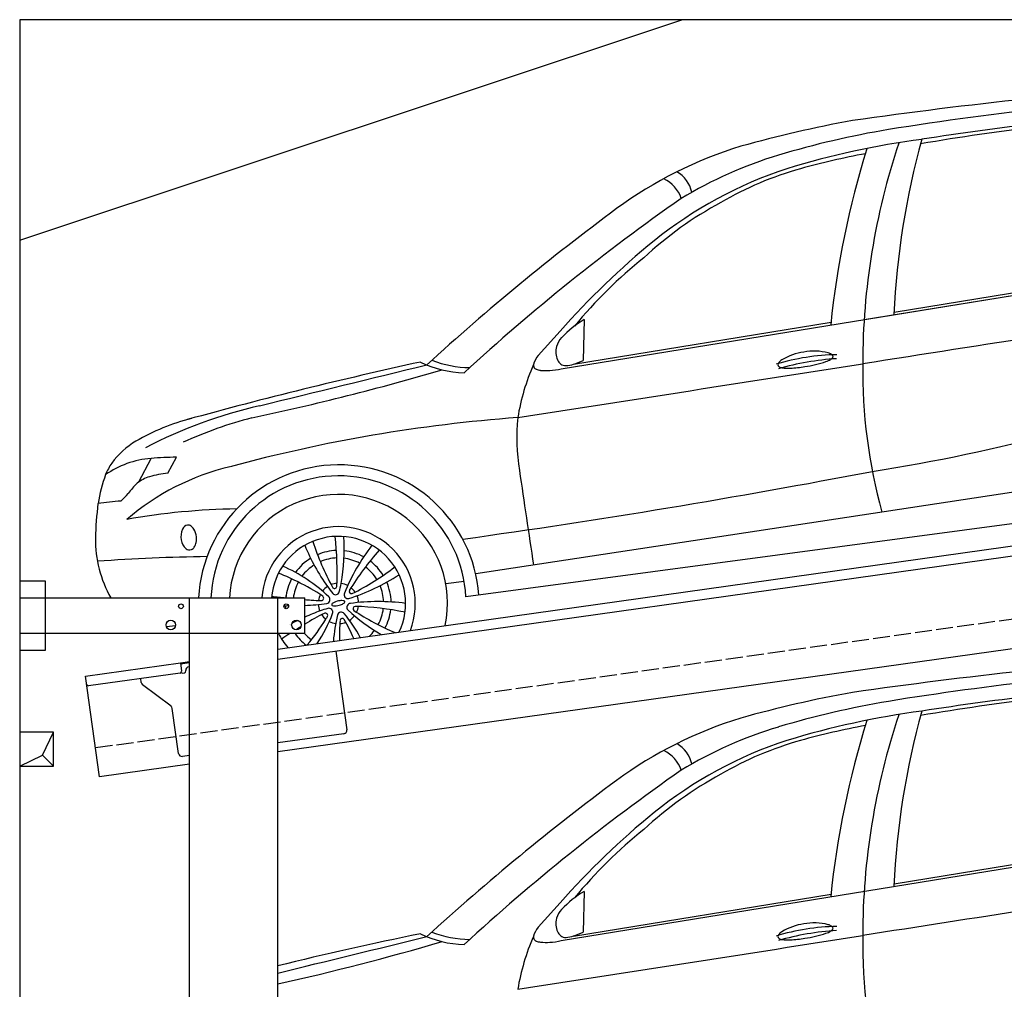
# Model space of a CAD drawing. Extents: x 0 to 5800, y -225 to 4800.
# Tile 2 of 3: x 0 to 2900, y 1943 to 4800. Entities that reach past the tile are written whole.
import ezdxf

# ---------------------------------------------------------------- set-up
doc = ezdxf.new("R2010")
doc.units = 0
doc.header["$LTSCALE"] = 10
doc.header["$MEASUREMENT"] = 0
doc.linetypes.add('GEN3', pattern=[6.25, 5, -1.25])
doc.layers.get('0').update_dxf_attribs({"linetype": 'CONTINUOUS'})
for name, color, linetype in [('3', 6, 'GEN3'), ('BREAKTHROUGH', 1, 'CONTINUOUS'), ('CAR', 1, 'CONTINUOUS')]:
    doc.layers.add(name, color=color, linetype=linetype)
doc.layers.add('AM_0', color=7, linetype='CONTINUOUS', lineweight=30)

# ---------------------------------------------------------------- blocks, each defined once
blk = doc.blocks.new('Car_155EG')
at = {"layer": 'CAR'}
for p, q in [((15664.7, 4410.1), (17534.5, 4714.5)), ((16645.2, 4577.5), (17534.5, 4722.1)), ((15732.6, 4555.4), (15729.1, 4435.2)), ((15700.8, 4423.8), (16459.6, 4547.3)), ((15661.5, 4521.2), (15596.6, 4449.6))]:
    blk.add_line(p, q, dxfattribs=at)
for centre, radius, start, end in [((18694, -10124.2), 15419.6, 94.3124, 98.09634), ((18136.2, -4245.6), 9481.6, 93.63867, 99.15042), ((17989.7, -2941), 8126.3, 94.03951, 98.9395), ((17181.1, 1529.7), 3671.6, 100.3364, 105.6022), ((17983.9, -2413.4), 7592.3, 94.25827, 99.55699), ((17071.4, 2484.2), 2668.2, 99.5574, 106.7064), ((17053.6, 2630.9), 2477.3, 97.577, 107.0059), ((18616.5, 4422.9), 2063.7, 161.5582, 179.9355), ((18991.4, 4460.3), 2349.5, 164.5389, 177.3165), ((16553, 3894.1), 1225.8, 107.0523, 126.2645), ((19062.4, 4274.6), 2617.4, 162.5629, 174.1779), ((16658.8, 3859.4), 1232.4, 106.7137, 121.3158), ((16970.3, 2842.2), 2239.8, 100.529, 105.5624), ((16717.7, 3819), 1243.3, 108.2158, 128.8281), ((15959.6, 4911.8), 91.5, 12.0243, 59.9294), ((16635.6, 4047.9), 988.5, 105.6005, 120.4227), ((15925.5, 4881.6), 97.7, 18.2901, 65.1227), ((19521.9, -104.2), 6118.9, 124.93127, 132.61896), ((20035.4, -796.8), 7068, 126.5325, 132.40751), ((16645.7, 3949.3), 1079.5, 118.2359, 133.1018), ((17404.1, 2987.6), 2321.4, 129.1602, 138.651), ((16765.4, 3663.5), 1374.2, 128.5808, 140.5892), ((15898, 4279), 322.2, 120.9017, 136.2121), ((51615.9, -218834.6), 225996.3, 98.673598, 98.925442), ((15718.8, 4454.8), 71.2, 138.1205, 162.7296), ((15703.1, 4461), 54.4, 164.0156, 185.85), ((15664.2, 4398.3), 84.9, 142.7873, 163.0255), ((15707.3, 4460.6), 58.6, 185.0661, 203.9084), ((16485.2, 3817.9), 634, 90.7918, 107.1893), ((16525.4, 3645.1), 796.5, 93.5771, 106.1108), ((16403.2, 4288.9), 172.3, 97.9638, 120.9901), ((16409.8, 4299), 163.5, 75.3886, 100.7489), ((16418.5, 4507.5), 80.1, 289.0194, 299.7625), ((16439, 4418), 41, 58.2109, 72.922), ((16446.9, 4457.7), 22.8, 300.3042, 315.7052), ((16452.1, 4439.7), 15.6, 45.0481, 57.1734), ((16457.7, 4445.1), 7.84, 22.96, 45.932), ((16457.4, 4447.4), 8.11, 315.9856, 344.4209), ((16460.3, 4446.3), 5.01, 347.947, 21.7566), ((17219.1, -5310.3), 9937.6, 101.42828, 103.91192), ((-69903.6, 351831.3), 357697.6, 283.702793, 283.775179), ((15389.6, 4718.9), 320.6, 244.2014, 268.0559), ((15398.9, 4734.1), 320.2, 248.9292, 269.3862), ((-61705179.6, 395789156.2), 400568503, 278.863605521, 278.863752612), ((16191.1, 4157.6), 663.4, 156.4501, 170.5305), ((15595.7, 4420.5), 12.9, 168.7303, 201.81), ((15596.5, 4422.3), 14.4, 207.0634, 249.4938), ((15608.2, 4449.9), 44.3, 247.8316, 263.7552), ((15616.4, 4624.8), 220, 273.791, 282.6779), ((15683.2, 4449.2), 31.9, 202.8257, 231.4045), ((15678.1, 4445.5), 25.9, 235.0426, 272.241), ((15676.5, 4491.4), 71.8, 272.1557, 289.795), ((15583.4, 4757.4), 353.6, 289.381, 294.3343), ((16312.4, 4422), 9.3, 148.8786, 180.7463), ((16309.5, 4422.3), 6.43, 183.6165, 232.5438), ((16332.1, 4408.5), 33.2, 122.0402, 146.5393), ((16318, 4434.5), 21.3, 234.3825, 263.3833), ((16332.5, 4529.3), 117.2, 261.5605, 273.3561), ((16320.9, 4784), 372.1, 272.8573, 279.4841), ((16338.1, 4740.8), 326.8, 277.7429, 289.0217), ((18120.9, 4405.1), 1568.2, 179.2666, 195.413), ((13096.7, 12003.7), 7913.4, 282.65065, 286.27288), ((15620.5, 4563.7), 158.8, 263.7976, 273.7823)]:
    blk.add_arc(centre, radius, start, end, dxfattribs=at)
blk = doc.blocks.new('Car_155OG')
at = {"layer": 'CAR'}
for p, q in [((16557.1, 4555.4), (18046, 4797.8)), ((16645.2, 4577.5), (18063.6, 4808.2)), ((15664.7, 4410.1), (17534.5, 4714.5)), ((15732.6, 4555.4), (15729.1, 4435.2)), ((15700.8, 4423.8), (16459.6, 4547.3)), ((15661.5, 4521.2), (15596.6, 4449.6)), ((14505.7, 4102.7), (14531.3, 4149.6)), ((14420.9, 4077), (14456.7, 4146.3)), ((17241, 4084.3), (15412.9, 3806.5)), ((17375.8, 4004.8), (15384.1, 3738.6)), ((15324.5, 3777.3), (15378.7, 3785)), ((14528.6, 3653.1), (14501.9, 3650))]:
    blk.add_line(p, q, dxfattribs=at)
blk.add_polyline3d([(15013.5, 3579.9, 0), (15013.5, 3579.9, 0)], dxfattribs=at)
for centre, radius, start, end in [((18694, -10124.2), 15419.6, 94.25175, 98.09634), ((18136.2, -4245.6), 9481.6, 93.23282, 99.15042), ((17989.7, -2941), 8126.3, 94.03951, 98.9395), ((17181.1, 1529.7), 3671.6, 100.3364, 105.6022), ((17983.9, -2413.4), 7592.3, 94.25827, 99.55699), ((17071.4, 2484.2), 2668.2, 99.5574, 106.7064), ((17053.6, 2630.9), 2477.3, 97.577, 107.0059), ((18616.5, 4422.9), 2063.7, 161.5582, 179.9355), ((18991.4, 4460.3), 2349.5, 164.5389, 177.3165), ((16553, 3894.1), 1225.8, 107.0523, 126.2645), ((19062.4, 4274.6), 2617.4, 162.5629, 174.1779), ((16658.8, 3859.4), 1232.4, 106.7137, 121.3158), ((16970.3, 2842.2), 2239.8, 100.529, 105.5624), ((16717.7, 3819), 1243.3, 108.2158, 128.8281), ((15959.6, 4911.8), 91.5, 12.0243, 59.9294), ((16635.6, 4047.9), 988.5, 105.6005, 120.4227), ((15925.5, 4881.6), 97.7, 18.2901, 65.1227), ((19521.9, -104.2), 6118.9, 124.93127, 132.61896), ((20035.4, -796.8), 7068, 126.5325, 132.40751), ((16645.7, 3949.3), 1079.5, 118.2359, 133.1018), ((17404.1, 2987.6), 2321.4, 129.1602, 138.651), ((16765.4, 3663.5), 1374.2, 128.5808, 140.5892), ((51615.9, -218834.6), 225996.3, 98.650711, 98.925442), ((15898, 4279), 322.2, 120.9017, 136.2121), ((15718.8, 4454.8), 71.2, 138.1205, 162.7296), ((15703.1, 4461), 54.4, 164.0156, 185.85), ((15664.2, 4398.3), 84.9, 142.7873, 163.0255), ((15707.3, 4460.6), 58.6, 185.0661, 203.9084), ((16485.2, 3817.9), 634, 90.7918, 107.1893), ((16525.4, 3645.1), 796.5, 93.5771, 106.1108), ((16403.2, 4288.9), 172.3, 97.9638, 120.9901), ((16409.8, 4299), 163.5, 75.3886, 100.7489), ((16418.5, 4507.5), 80.1, 289.0194, 299.7625), ((16439, 4418), 41, 58.2109, 72.922), ((16446.9, 4457.7), 22.8, 300.3042, 315.7052), ((16452.1, 4439.7), 15.6, 45.0481, 57.1734), ((16457.7, 4445.1), 7.84, 22.96, 45.932), ((16457.4, 4447.4), 8.11, 315.9856, 344.4209), ((16460.3, 4446.3), 5.01, 347.947, 21.7566), ((18164.3, -8849.8), 13596.1, 102.37724, 105.36132), ((-69903.6, 351831.3), 357697.6, 283.694019, 283.775179), ((15389.6, 4718.9), 320.6, 244.2014, 268.0559), ((15398.9, 4734.1), 320.2, 248.9292, 269.3862), ((-61705179.6, 395789156.2), 400568503, 278.863605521, 278.863752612), ((16191.1, 4157.6), 663.4, 156.4501, 170.5305), ((15595.7, 4420.5), 12.9, 168.7303, 201.81), ((15596.5, 4422.3), 14.4, 207.0634, 249.4938), ((15608.2, 4449.9), 44.3, 247.8316, 263.7552), ((15616.4, 4624.8), 220, 273.791, 282.6779), ((15683.2, 4449.2), 31.9, 202.8257, 231.4045), ((15678.1, 4445.5), 25.9, 235.0426, 272.241), ((15676.5, 4491.4), 71.8, 272.1557, 289.795), ((15583.4, 4757.4), 353.6, 289.381, 294.3343), ((16312.4, 4422), 9.3, 148.8786, 180.7463), ((16309.5, 4422.3), 6.43, 183.6165, 232.5438), ((16332.1, 4408.5), 33.2, 122.0402, 146.5393), ((16318, 4434.5), 21.3, 234.3825, 263.3833), ((16332.5, 4529.3), 117.2, 261.5605, 273.3561), ((16320.9, 4784), 372.1, 272.8573, 279.4841), ((16338.1, 4740.8), 326.8, 277.7429, 289.0217), ((18120.9, 4405.1), 1568.2, 179.2666, 195.413), ((13096.7, 12003.7), 7913.4, 282.08704, 286.27288), ((15620.5, 4563.7), 158.8, 263.7976, 273.7823), ((15097.5, 2912.5), 1425.7, 103.0088, 117.4387), ((14748.2, 3609.2), 677.3, 104.7604, 119.7971), ((15077.9, 3029.5), 1278, 104.6934, 114.3422), ((15865.1, -196.2), 4474.9, 94.2074, 105.234), ((16154.6, 4207.4), 620.7, 174.5477, 188.9554), ((15787.7, 9215.3), 5168.6, 278.8299, 285.0435), ((14532.1, 3993.9), 236, 120.4896, 144.1758), ((14536.5, 3198.4), 951.2, 90.3148, 94.8113), ((14485.4, 4033.5), 175.1, 145.7309, 158.0453), ((14520.8, 3793), 364.3, 111.8521, 122.8899), ((14854.9, 3420.1), 720.7, 103.2915, 130.6895), ((14478.7, 3865.3), 281.8, 94.4825, 109.3779), ((15009.8, 3713.8), 413.6, 4.1485, 177.0017), ((14779.4, 3933.1), 485.6, 160.0311, 170.5043), ((14479.5, 3996.7), 99.3, 105.9527, 129.7994), ((14546.3, 3755.8), 349.3, 96.6826, 105.6353), ((15008.6, 3718.9), 376, 3.0106, 177.474), ((11965.3, 28257.4), 24586.6, 277.97098, 280.82072), ((412895.9, 63268.4), 401733.9, 188.467917, 188.508095), ((14568.4, 3911.6), 222.1, 133.4015, 143.6375), ((14183.3, 4215.2), 268.5, 313.613, 320.1815), ((15008.6, 3718.9), 321.3, 348.3045, 177.0432), ((15235, 3892.7), 942.3, 172.6546, 178.8859), ((2692997.3, -24174818.8), 24326761.7, 96.32167814, 96.32183946), ((14744.7, 1912.6), 2085.3, 90.984, 99.9331), ((14567.3, 3930.7), 19.3, 100.0213, 157.7991), ((14565.2, 3933.6), 16.2, 54.3272, 94.5648), ((14557.9, 3922.8), 29.3, 31.6901, 54.9504), ((15008.6, 3718.9), 226.3, 339.4169, 175.8006), ((14596.3, 3916.7), 51.5, 156.3285, 191.57), ((14538.5, 3910.9), 52, 5.0648, 31.6376), ((14534.8, 3909.5), 55.8, 348.9522, 6.1629), ((15008.6, 3718.9), 197.8, 334.8125, 175.1941), ((14115.9, 3811), 889, 357.2683, 6.8104), ((14385.2, 3884.3), 640.3, 350.416, 2.8369), ((14644.1, 3907.6), 351.2, 179.4363, 209.353), ((14587.2, 3911.8), 41.8, 187.4532, 229.1479), ((14552.5, 3905.5), 37.7, 326.7267, 349.6813), ((15498.2, 4133.9), 637.1, 202.4961, 214.9792), ((15725.5, 4163.3), 834.6, 198.2676, 208.3853), ((15588.8, 3518.8), 608, 142.3488, 157.7303), ((14569.9, 3892.1), 15.6, 230.0627, 290.3207), ((14567.6, 3895.5), 19.6, 293.337, 327.1561), ((15008.3, 3719.5), 155.6, 92.1027, 113.2084), ((15008.3, 3719.5), 155.6, 61.3389, 83.7001), ((15761.1, 3312.9), 846.4, 138.3128, 148.3369), ((14701, -1874.6), 5731.9, 90.79227, 94.02302), ((14669, 3415.6), 448.4, 46.0431, 67.0405), ((15008.3, 3719.5), 155.6, 121.5651, 144.3592), ((15008.3, 3719.5), 133.4, 122.2822, 143.3806), ((15008.3, 3719.5), 133.4, 91.885, 113.4285), ((15008.3, 3719.5), 133.4, 62.0004, 82.9691), ((15008.3, 3719.5), 155.6, 31.8686, 52.9734), ((14457.9, 2913.9), 969.7, 63.161, 67.2971), ((14862.1, 4300.7), 594.1, 287.3528, 303.1968), ((14670.3, 4492.9), 835.9, 296.9645, 307.1141), ((15008.3, 3719.5), 133.4, 31.6557, 53.1511), ((15008.3, 3719.5), 155.6, 152.4557, 174.1178), ((15008.3, 3719.5), 133.4, 152.17, 173.1568), ((14634.4, 3252.7), 587.6, 56.0865, 64.1936), ((15008.6, 3718.9), 59.4, 93.9754, 111.3887), ((13932.8, 3996.8), 1105.6, 347.2497, 348.5706), ((15008.6, 3718.9), 59.4, 63.0205, 82.3436), ((15008.3, 3719.5), 133.4, 1.9898, 22.7305), ((15008.3, 3719.5), 155.6, 1.3375, 23.4853), ((15008.6, 3718.9), 197.8, 172.2799, 172.4736), ((15008.3, 3719.5), 155.6, 170.4167, 174.0963), ((15008.6, 3718.9), 59.4, 153.9754, 171.3887), ((15008.6, 3718.9), 59.4, 123.0205, 142.3436), ((15835.9, 4411.1), 1073.2, 216.7719, 218.1334), ((14997.1, 3770.1), 6.91, 211.8722, 347.3618), ((15000.2, 3755.9), 11.4, 221.3943, 343.9698), ((15036.5, 3744.6), 11.4, 154.3066, 283.9698), ((15047.3, 3754.6), 7.04, 158.6248, 286.7394), ((15008.6, 3718.9), 59.4, 33.9754, 51.3887), ((15008.6, 3718.9), 59.4, 3.0205, 22.3436), ((15516, 10564.1), 6860.6, 264.10917, 264.46272), ((14580.5, 21786.7), 18076.5, 270.84784, 270.89074), ((15008.3, 3719.5), 155.6, 182.6928, 185.9008), ((15516, 10564.1), 6860.6, 264.93053, 265.08607), ((14895.2, 4232.6), 519.7, 271.602, 278.778), ((14973.5, 4525.8), 798.4, 266.7529, 268.8931), ((15008.6, 3718.9), 59.4, 183.0205, 202.3436), ((14958.3, 3734.5), 7.04, 268.5025, 56.4365), ((14972.3, 3730.2), 11.4, 281.3943, 46.214), ((14991.3, 3715.4), 2.41, 148.1115, 188.9515), ((14991.6, 3715.7), 2.76, 193.4564, 243.8523), ((14996.9, 3712.2), 8.84, 122.3548, 149.2707), ((14996.6, 3726.3), 14.5, 244.8038, 273.9113), ((15017.2, 3680), 46.9, 99.8719, 122.2901), ((14997.3, 3760.5), 48.6, 270.3335, 281.0845), ((14995.3, 3773.3), 61.6, 280.6456, 288.5319), ((15018.3, 3685.3), 41.9, 84.337, 102.6364), ((15004.2, 3749.2), 35.9, 287.2883, 305.7085), ((15022, 3719.2), 7.84, 50.0857, 86.3974), ((15021.4, 3725.4), 6.57, 304.9474, 339.9637), ((15025.5, 3723.7), 2.13, 344.6263, 43.8348), ((15044.9, 3707.6), 11.4, 94.2641, 223.9698), ((15125.4, 3120), 604.4, 82.3029, 97.826), ((15231.3, 3149.8), 601, 116.1111, 122.3462), ((15623.9, 2111.4), 1722, 113.6715, 114.5022), ((15132, 3184.7), 541.9, 106.5914, 111.5962), ((14558.3, 3853.9), 463.3, 326.8822, 339.2124), ((15008.6, 3718.9), 59.4, 213.9754, 231.3887), ((14969.9, 3683.2), 7.04, 327.5725, 116.5291), ((14980.6, 3693.1), 11.4, 341.3943, 107.2463), ((15449.1, 3575.2), 456.5, 166.0983, 175.9328), ((15016.9, 3681.8), 11.4, 41.3943, 163.9698), ((14677.9, 3404.3), 449.5, 28.4695, 39.3481), ((15369.4, 4047.2), 481.1, 226.2508, 240.7973), ((15058.9, 3703.2), 7.04, 98.6248, 226.7394), ((15471.6, 4330.9), 758.2, 236.5785, 246.9939), ((15036.2, 2889.5), 820.9, 78.1566, 88.4927), ((15008.6, 3718.9), 59.4, 333.9754, 351.3887), ((15008.3, 3719.5), 133.4, 331.7672, 353.2013), ((15008.3, 3719.5), 155.6, 331.9504, 353.0175), ((15008.3, 3719.5), 155.6, 203.4629, 203.497), ((15753.7, 1747.6), 2106.4, 114.6709, 114.7551), ((15623.9, 2111.4), 1722, 115.2577, 115.7987), ((15008.3, 3719.5), 133.4, 202.0546, 203.1905), ((14414.9, 4015.7), 653.9, 320.1495, 328.3415), ((15176.3, 3550.6), 238.3, 147.2795, 149.2397), ((15008.6, 3718.9), 59.4, 243.0205, 262.3436), ((15562.5, 3627.8), 550.8, 175.7006, 181.8521), ((15008.6, 3718.9), 59.4, 273.9754, 291.3887), ((15020.1, 3667.5), 7.04, 38.6248, 166.7394), ((14544.5, 3397.9), 553.7, 23.177, 29.6561), ((15008.6, 3718.9), 59.4, 303.0205, 322.3436), ((15008.6, 3718.9), 197.8, 206.5533, 221.1875), ((16009.8, 1836.8), 2127.1, 122.5156, 123.3333), ((15008.3, 3719.5), 155.6, 214.943, 232.4743), ((16009.8, 1836.8), 2127.1, 121.5214, 121.9587), ((15008.3, 3719.5), 133.4, 212.2064, 212.802), ((15008.3, 3719.5), 133.4, 221.8952, 233.676), ((15008.3, 3719.5), 133.4, 313.2341, 322.9885), ((15008.3, 3719.5), 155.6, 323.5257, 323.822), ((15008.3, 3719.5), 133.4, 242.4639, 242.7659), ((15008.6, 3718.9), 197.8, 232.3501, 232.4737)]:
    blk.add_arc(centre, radius, start, end, dxfattribs=at)

msp = doc.modelspace()

# ---------------------------------------------------------------- linework, layer by layer
for p, q in [((5300, 4800), (0, 4800)), ((0, 4800), (0, -50)), ((0, 4150), (1950, 4800)), ((760, 2945.2), (3238.8, 3293.6)), ((3246, 3264.3), (760, 2914.9)), ((0, 3146.2), (75, 3146.2)), ((75, 3146.2), (75, 2941.2)), ((0, 3096.2), (840, 3096.2)), ((500, 1676.2), (500, 3096.2)), ((760, -43.8), (760, 3096.2)), ((840, 2991.2), (840, 3096.2)), ((3464.7, 3022.4), (760, 2642.2)), ((840, 2991.2), (0, 2991.2)), ((75, 2941.2), (0, 2941.2)), ((930.7, 2938.9), (963.3, 2707.2)), ((193.8, 2865.6), (473.5, 2904.9)), ((473.5, 2904.9), (500, 2908.6)), ((473.5, 2904.9), (477, 2880.2)), ((500, 2904.6), (474.1, 2901)), ((472.7, 2874.5), (202.9, 2836.6)), ((480.3, 2874.6), (485.3, 2875.3)), ((489.5, 2880.9), (489.4, 2881.9)), ((497.9, 2893.2), (500, 2893.5)), ((235.5, 2568.5), (193.8, 2865.6)), ((358, 2846.4), (356.4, 2858.2)), ((445.7, 2776.7), (361.9, 2839.8)), ((468.2, 2637.6), (449.5, 2770.1)), ((954.8, 2695.9), (760, 2668.5)), ((500, 2631.9), (479.5, 2629.1)), ((500, 2605.7), (235.5, 2568.5))]:
    msp.add_line(p, q)
for centre, radius in [((475, 3071.2), 7), ((785, 3071.2), 7), ((445, 3016.2), 14), ((815, 3016.2), 14)]:
    msp.add_circle(centre, radius)
for centre, radius, start, end in [((472, 2879.5), 5, 278, 8), ((479.6, 2879.5), 5, 221.2367, 278), ((484.6, 2880.2), 5, 278, 8), ((499.3, 2883.3), 10, 98, 188), ((367.9, 2847.8), 10, 188, 233), ((202.2, 2841.5), 5, 188, 278), ((439.6, 2768.7), 10, 8, 53), ((953.4, 2705.8), 10, 278, 8), ((478.1, 2639), 10, 188, 278)]:
    msp.add_arc(centre, radius, start, end)
at = {"layer": '3'}
msp.add_line((223.4, 2654.7), (5230.8, 3358.4), dxfattribs=at)
at = {"layer": 'BREAKTHROUGH'}
for p, q in [((67.4, 2633), (100, 2700)), ((0, 2600), (67.4, 2633)), ((67.2, 2632.8), (100, 2600))]:
    msp.add_line(p, q, dxfattribs=at)
msp.add_lwpolyline([(100, 2700), (0, 2700), (0, 2600), (100, 2600)], close=True, dxfattribs=at)

# ---------------------------------------------------------------- block references
at = {"layer": 'AM_0'}
for name, p in [('Car_155OG', (-14069.8, -639.2)), ('Car_155EG', (-14069.8, -2324.2))]:
    msp.add_blockref(name, p, dxfattribs=at)

doc.saveas('drawing.dxf')
